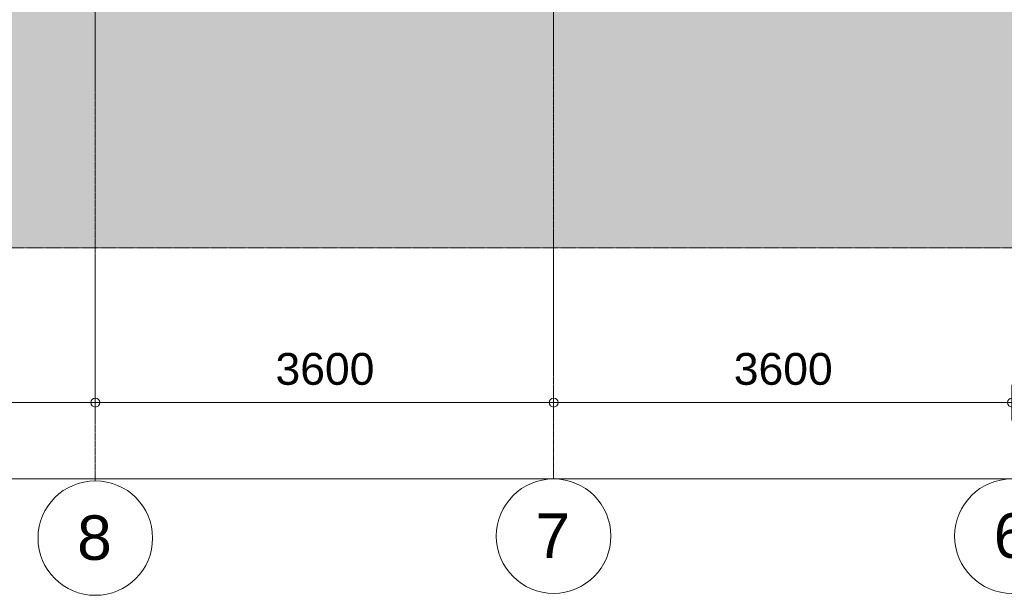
# Model space of a CAD drawing. Header units: millimetres. Extents: x -85630 to 257083, y -5697 to 14715.
# Tile 12 of 93: x -37894 to -30159, y -5266 to -740. Entities that reach past the tile are written whole.
import ezdxf

# ---------------------------------------------------------------- set-up
doc = ezdxf.new("R2010")
doc.units = ezdxf.units.MM
doc.linetypes.add('HAZ_hartlijn', pattern=[8, 5, -1, 1, -1])
doc.linetypes.add('THO_stramienlijn', pattern=[20, 17, -1.5, 0, -1.5])
for name, color, linetype, lineweight in [('A-ANNO-DIMS', 7, 'Continuous', 13), ('A-ANNO-DIMS-100', 7, 'Continuous', 13), ('A-DETL-GENF', 7, 'Continuous', 13), ('C-TOPO-PATT', 7, 'Continuous', 50), ('S-GRID', 7, 'Continuous', 13), ('S-GRID-IDEN', 7, 'Continuous', 13)]:
    doc.layers.add(name, color=color, linetype=linetype, lineweight=lineweight)
doc.styles.add('Arial', font='arial.ttf', dxfattribs={"height": 250})
doc.styles.add('Arial_2', font='arial.ttf', dxfattribs={"height": 350})
doc.dimstyles.new('THO_25_-_transparant', dxfattribs={"dimscale": 304.8, "dimtxt": 0.836827, "dimasz": 0.229659, "dimexe": 0.459318, "dimexo": 0.0625, "dimgap": 0.213255, "dimtad": 1, "dimdec": 3, "dimlfac": 304.8, "dimrnd": 0.001, "dimdsep": 46, "dimtxsty": 'Arial', "dimblk1": 'DOTBLANK', "dimblk2": 'DOTBLANK', "dimsah": 1, "dimcen": 0.09, "dimdle": 0.229659, "dimazin": 0, "dimtfac": 1, "dimtdec": 4, "dimtix": 1, "dimtmove": 0, "dimatfit": 3, "dimfxl": 0.001507, "dimfxlon": 1, "dimtvp": 1, "dimtolj": 1, "dimtzin": 0, "dimarcsym": 2})

# ---------------------------------------------------------------- blocks, each defined once
blk = doc.blocks.new('NLRS_01_DI_UN_afbreeklijn_gen_tho - afbreeklijn-2412367-01 doorsnede AA _plotview_')
at = {"layer": 'A-DETL-GENF', "linetype": 'HAZ_hartlijn', "lineweight": 18}
blk.add_line((481.1, -2533), (-83030.4, -2533), dxfattribs=at)
blk = doc.blocks.new('DIMBLOCK1-01 doorsnede AA _plotview_')
at = {"layer": 'A-ANNO-DIMS-100'}
for p, q in [((-71799.6, -4350), (-71799.6, -4210)), ((-9999.6, -4350), (-9999.6, -4210)), ((-9929.6, -4350), (-71869.6, -4350)), ((-71799.6, -4350), (-71799.6, -4490)), ((-9999.6, -4350), (-9999.6, -4490))]:
    blk.add_line(p, q, dxfattribs=at)
for centre in [(-71799.6, -4350), (-9999.6, -4350)]:
    blk.add_circle(centre, 35, dxfattribs=at)
at = {"layer": 'A-ANNO-DIMS-100', "color": 0, "insert": (-41380.3, -3960.4), "char_height": 250, "width": 1153.678, "attachment_point": 1, "line_spacing_factor": 0.941778, "style": 'Arial'}
blk.add_mtext('61800', dxfattribs=at)
blk = doc.blocks.new('_DotBlank')
at = {"color": 0, "linetype": 'ByBlock', "lineweight": -2}
blk.add_line((-0.5, 0), (-1, 0), dxfattribs=at)
blk.add_circle((0, 0), 0.5, dxfattribs=at)
blk = doc.blocks.new('DIMBLOCK7-01 doorsnede AA _plotview_')
at = {"layer": 'A-ANNO-DIMS-100'}
for p, q in [((-33699.6, -3750), (-33699.6, -3610)), ((-30099.6, -3750), (-30099.6, -3610)), ((-30099.6, -3750), (-33699.6, -3750)), ((-33699.6, -3750), (-33699.6, -3890)), ((-30099.6, -3750), (-30099.6, -3890))]:
    blk.add_line(p, q, dxfattribs=at)
for centre in [(-33699.6, -3750), (-30099.6, -3750)]:
    blk.add_circle(centre, 35, dxfattribs=at)
at = {"layer": 'A-ANNO-DIMS-100', "color": 0, "insert": (-32284.2, -3360.4), "char_height": 250, "width": 922.942, "attachment_point": 1, "line_spacing_factor": 0.941778, "style": 'Arial'}
blk.add_mtext('3600', dxfattribs=at)
blk = doc.blocks.new('DIMBLOCK8-01 doorsnede AA _plotview_')
at = {"layer": 'A-ANNO-DIMS-100'}
for p, q in [((-37299.6, -3750), (-37299.6, -3610)), ((-33699.6, -3750), (-33699.6, -3610)), ((-33699.6, -3750), (-37299.6, -3750)), ((-37299.6, -3750), (-37299.6, -3890)), ((-33699.6, -3750), (-33699.6, -3890))]:
    blk.add_line(p, q, dxfattribs=at)
for centre in [(-37299.6, -3750), (-33699.6, -3750)]:
    blk.add_circle(centre, 35, dxfattribs=at)
at = {"layer": 'A-ANNO-DIMS-100', "color": 0, "insert": (-35884.2, -3360.4), "char_height": 250, "width": 922.942, "attachment_point": 1, "line_spacing_factor": 0.941778, "style": 'Arial'}
blk.add_mtext('3600', dxfattribs=at)
blk = doc.blocks.new('DIMBLOCK9-01 doorsnede AA _plotview_')
at = {"layer": 'A-ANNO-DIMS-100'}
for p, q in [((-39699.6, -3750), (-39699.6, -3610)), ((-37299.6, -3750), (-37299.6, -3610)), ((-37299.6, -3750), (-39699.6, -3750)), ((-39699.6, -3750), (-39699.6, -3890)), ((-37299.6, -3750), (-37299.6, -3890))]:
    blk.add_line(p, q, dxfattribs=at)
for centre in [(-39699.6, -3750), (-37299.6, -3750)]:
    blk.add_circle(centre, 35, dxfattribs=at)
at = {"layer": 'A-ANNO-DIMS-100', "color": 0, "insert": (-38884.2, -3360.4), "char_height": 250, "width": 922.942, "attachment_point": 1, "line_spacing_factor": 0.941778, "style": 'Arial'}
blk.add_mtext('2400', dxfattribs=at)
blk = doc.blocks.new('Grid - Stramienbol 9_0mm-3500-01 doorsnede AA _plotview_')
at = {"layer": 'S-GRID-IDEN'}
blk.add_circle((-9999.635701, -4800), 450, dxfattribs=at)

msp = doc.modelspace()

# ---------------------------------------------------------------- hatches: boundary and pattern name
at = {"layer": 'C-TOPO-PATT', "lineweight": 13, "true_color": 0xc0c0c0}
msp.add_hatch(color=9, dxfattribs=at).paths.add_polyline_path([(-83030.4054534, -2533), (481.1340514, -2533), (481.1340514, -63), (-10994.1039382, -63), (-10994.1039382, -390), (-70805.6625126, -390), (-70805.6625126, -63), (-83030.4054534, -63), (-83030.4054534, -1123.4138626)])

# ---------------------------------------------------------------- linework, layer by layer
at = {"layer": 'S-GRID', "color": 5, "linetype": 'THO_stramienlijn', "true_color": 0x0000ff}
for p, q in [((-37299.635701, -4365.6631086), (-37299.635701, 13370)), ((-33699.635701, -4350), (-33699.635701, 13370))]:
    msp.add_line(p, q, dxfattribs=at)

# ---------------------------------------------------------------- block references
at = {"layer": 'A-DETL-GENF', "linetype": 'HAZ_hartlijn', "lineweight": 18}
msp.add_blockref('NLRS_01_DI_UN_afbreeklijn_gen_tho - afbreeklijn-2412367-01 doorsnede AA _plotview_', (0, 0), dxfattribs=at)
at = {"layer": 'S-GRID-IDEN'}
for p in [(-27300, -15.6631086), (-23700, 0), (-20100, 0)]:
    msp.add_blockref('Grid - Stramienbol 9_0mm-3500-01 doorsnede AA _plotview_', p, dxfattribs=at)

# ---------------------------------------------------------------- texts
at = {"layer": 'S-GRID-IDEN', "char_height": 350, "width": 336.70875, "attachment_point": 1, "style": 'Arial_2'}
for s, insert in [('8', (-37442.2577705, -4636.9197098)), ('7', (-33842.2577705, -4621.2566012)), ('6', (-30242.2577705, -4621.2566012))]:
    msp.add_mtext(s, dxfattribs=dict(at, insert=insert))

# ---------------------------------------------------------------- dimensions: what is measured, and where the dimension line sits
at = {"layer": 'A-ANNO-DIMS'}
for base, p1, p2, override, picture, middle in [((-39699.6357010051, -3750.0000000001), (-37299.6357010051, -3890.0000000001), (-39699.6357010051, -3890.0000000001), {"dimpost": '<>', "dimfxl": 2400}, 'DIMBLOCK9-01 doorsnede AA _plotview_', (-38499.6357010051, -3557.2714862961)), ((-37299.6357010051, -3750.0000000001), (-33699.6357010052, -3890.0000000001), (-37299.6357010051, -3890.0000000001), {"dimpost": '<>', "dimfxl": 3600}, 'DIMBLOCK8-01 doorsnede AA _plotview_', (-35499.6357010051, -3557.3567523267)), ((-33699.6357010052, -3750.0000000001), (-30099.6357010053, -3890.0000000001), (-33699.6357010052, -3890.0000000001), {"dimpost": '<>', "dimfxl": 3600}, 'DIMBLOCK7-01 doorsnede AA _plotview_', (-31899.6357010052, -3557.3567523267)), ((-71799.6357010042, -4350.0000000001), (-9999.6357010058, -4490.0000000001), (-71799.6357010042, -4490.0000000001), {"dimpost": '<>', "dimfxl": 61800}, 'DIMBLOCK1-01 doorsnede AA _plotview_', (-40899.635701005, -4157.2714862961))]:
    dim = msp.add_linear_dim(base=base, p1=p1, p2=p2, dimstyle='THO_25_-_transparant', override=override, dxfattribs=at)
    dim.commit()
    dim.dimension.update_dxf_attribs({"geometry": picture, "text_midpoint": middle})

doc.saveas('drawing.dxf')
